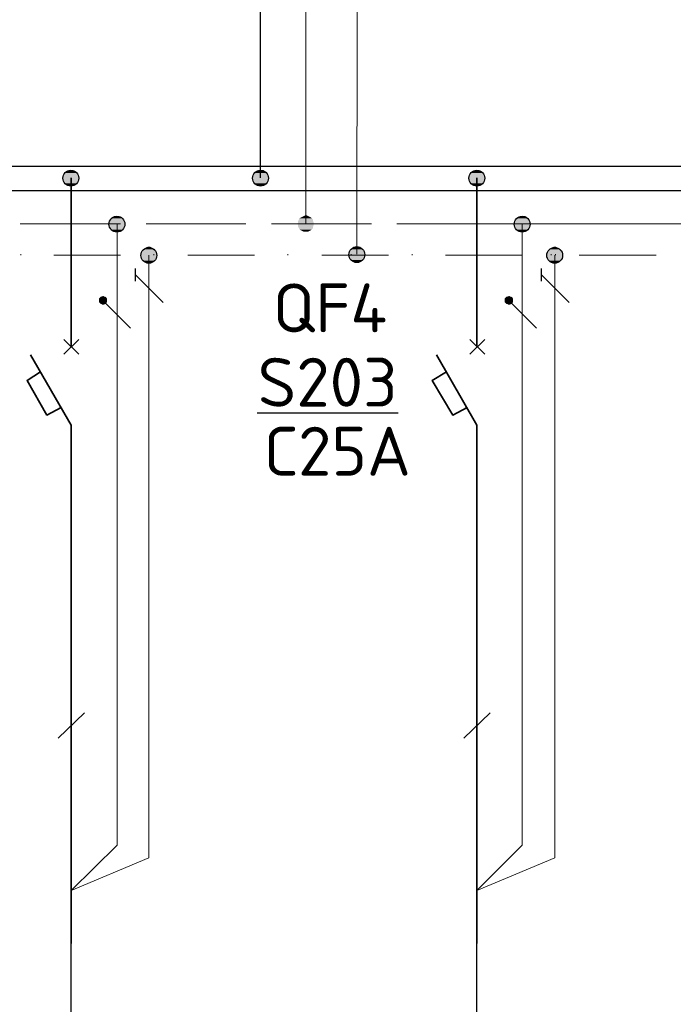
# Model space of a CAD drawing. Header units: millimetres. Extents: x 1114507 to 93926427, y 174473 to 817039.
# Tile 8 of 256: x 1239502 to 1243410, y 773707 to 779593. Entities that reach past the tile are written whole.
import ezdxf

# ---------------------------------------------------------------- set-up
doc = ezdxf.new("R2010")
doc.units = ezdxf.units.MM
doc.layers.add('PDF3_Geometry', color=7, linetype='Continuous', true_color=0x4a8294)
doc.layers.add('PDF3_Solid Fills', color=7, linetype='Continuous')
doc.layers.add('PDF3_Text', color=7, linetype='Continuous')
doc.styles.add('ISOCPEUR 1', font='isocpeur.TTF')
doc.styles.add('PDF ISOCPEUR', font='isocpeur.TTF')

msp = doc.modelspace()

# ---------------------------------------------------------------- linework, layer by layer
at = {"layer": 'PDF3_Geometry', "color": 0, "lineweight": 9, "elevation": 0}
for points in [[(1241518.1, 778190.3), (1241522.4, 781247.8), (1240942.2, 781823.7), (1241213.2, 781285.9), (1241213.2, 778372.4)], [(1240105.4, 778372.4), (1239504.1, 778372.4)], [(1240274.8, 778186.1), (1240274.8, 774582.3), (1239809, 774387.5), (1240084.2, 774658.5), (1240084.2, 778372.4)], [(1240855, 778372.4), (1240257.9, 778372.4)], [(1241604.5, 778372.4), (1241007.4, 778372.4)], [(1242358.3, 778372.4), (1241756.9, 778372.4)], [(1242804.9, 778372.4), (1242207.8, 778372.4)], [(1242701.3, 778186.1), (1242701.3, 774582.3), (1242235.5, 774387.5), (1242506.5, 774658.5), (1242506.5, 778372.4)], [(1243107.8, 778372.4), (1242506.5, 778372.4)], [(1243558.7, 778372.4), (1242957.4, 778372.4)], [(1243857.4, 778372.4), (1243256, 778372.4)], [(1239508.3, 778186.1), (1239508.3, 778190.3)], [(1240105.4, 778186.1), (1239906.4, 778186.1), (1239707.3, 778186.1)], [(1240304.4, 778186.1), (1240304.4, 778190.3)], [(1240905.8, 778186.1), (1240706.7, 778186.1), (1240507.7, 778186.1)], [(1241104.8, 778186.1), (1241104.8, 778190.3)], [(1241706.1, 778186.1), (1241507.1, 778186.1), (1241308.1, 778186.1)], [(1241484.3, 778186.1), (1241484.3, 778190.3)], [(1241847.9, 778186.1), (1241847.9, 778190.3)], [(1242449.2, 778186.1), (1242250.2, 778186.1), (1242046.9, 778186.1)], [(1242506.5, 778186.1), (1242307.5, 778186.1), (1242108.4, 778186.1)], [(1242680.1, 778186.1), (1242680.1, 778190.3)], [(1242705.5, 778186.1), (1242705.5, 778190.3)], [(1243249.6, 778186.1), (1243050.6, 778186.1), (1242847.3, 778186.1)], [(1243306.9, 778186.1), (1243107.8, 778186.1), (1242908.8, 778186.1)]]:
    msp.add_lwpolyline(points, dxfattribs=at)
at = {"layer": 'PDF3_Geometry', "color": 0, "lineweight": 30, "elevation": 0}
for points in [[(1240942.2, 778647.7), (1240942.2, 780180.6), (1240700.8, 780599.9)], [(1239809, 768331.9), (1239809, 774366.4)], [(1242235.5, 773606.5), (1242235.5, 774366.4)]]:
    msp.add_lwpolyline(points, dxfattribs=at)
at = {"layer": 'PDF3_Geometry', "color": 0, "lineweight": 25, "elevation": 0}
for points in [[(1248755.6, 778571.4), (1248755.6, 778715.4), (1244340.1, 778715.4), (1233020.7, 778715.4), (1233020.7, 778571.4)], [(1239999.5, 777936.2), (1239986.8, 777932), (1239978.4, 777923.5), (1239978.4, 777906.6), (1239986.8, 777898.1), (1239999.5, 777893.9), (1240012.2, 777898.1), (1240020.7, 777906.6), (1240020.7, 777923.5), (1240012.2, 777932)], [(1242426, 777936.2), (1242413.3, 777932), (1242404.9, 777923.5), (1242404.9, 777906.6), (1242413.3, 777898.1), (1242426, 777893.9), (1242438.7, 777898.1), (1242447.2, 777906.6), (1242447.2, 777923.5), (1242438.7, 777932)]]:
    msp.add_lwpolyline(points, close=True, dxfattribs=at)
at = {"layer": 'PDF3_Geometry', "color": 0, "lineweight": 35, "elevation": 0}
for points in [[(1239809, 777639.8), (1239809, 778647.7)], [(1242235.5, 777639.8), (1242235.5, 778647.7)], [(1239766.6, 777593.2), (1239855.6, 777682.1)], [(1239855.6, 777593.2), (1239766.6, 777682.1)], [(1242193.1, 777593.2), (1242282.1, 777682.1)], [(1242282.1, 777593.2), (1242193.1, 777682.1)], [(1239809, 777169.7), (1239567.6, 777589)], [(1242235.5, 777169.7), (1241994.1, 777589)], [(1239626.9, 777487.3), (1239546.4, 777436.5), (1239665, 777229), (1239749.7, 777275.6)], [(1242053.4, 777487.3), (1241968.7, 777436.5), (1242091.5, 777229), (1242176.2, 777275.6)], [(1239809, 774069.9), (1239809, 777169.7)], [(1242235.5, 774069.9), (1242235.5, 777169.7)]]:
    msp.add_lwpolyline(points, dxfattribs=at)
at = {"layer": 'PDF3_Geometry', "color": 0, "lineweight": 25, "elevation": 0}
for points in [[(1240194.3, 778029.4), (1240194.3, 778105.6)], [(1240359.5, 777902.3), (1240194.3, 778067.5)], [(1242620.8, 778029.4), (1242620.8, 778105.6)], [(1242786, 777902.3), (1242620.8, 778067.5)], [(1240164.7, 777749.9), (1239999.5, 777915.1)], [(1242591.2, 777749.9), (1242426, 777915.1)], [(1241765.1, 777241.7), (1240922.4, 777241.7)], [(1239732.7, 775298), (1239889.4, 775450.4)], [(1242157.1, 775298), (1242313.8, 775450.4)]]:
    msp.add_lwpolyline(points, dxfattribs=at)
at = {"layer": 'PDF3_Geometry', "color": 0, "lineweight": 30}
for centre in [(1239808.2, 778645.9, 0), (1240941.4, 778645.9, 0), (1242234.7, 778645.9, 0), (1240083.4, 778370.7, 0), (1242505.7, 778370.7, 0), (1241517.3, 778188.6, 0), (1240274, 778184.3, 0), (1242700.5, 778184.3, 0)]:
    msp.add_circle(centre, 47.4, dxfattribs=at)
at = {"layer": 'PDF3_Solid Fills', "color": 0, "transparency": 33554559}
for points in [[(1239766.6, 778664.6, 0), (1239859.8, 778656.1, 0), (1239762.4, 778656.1, 0)], [(1239762.4, 778656.1, 0), (1239859.8, 778647.7, 0), (1239762.4, 778647.7, 0)], [(1239762.4, 778656.1, 0), (1239859.8, 778656.1, 0), (1239859.8, 778647.7, 0)], [(1239762.4, 778647.7, 0), (1239859.8, 778635, 0), (1239762.4, 778635, 0)], [(1239762.4, 778647.7, 0), (1239859.8, 778647.7, 0), (1239859.8, 778635, 0)], [(1239770.9, 778673.1, 0), (1239855.6, 778664.6, 0), (1239766.6, 778664.6, 0)], [(1239766.6, 778664.6, 0), (1239855.6, 778664.6, 0), (1239859.8, 778656.1, 0)], [(1239775.1, 778677.3, 0), (1239851.3, 778673.1, 0), (1239770.9, 778673.1, 0)], [(1239770.9, 778673.1, 0), (1239851.3, 778673.1, 0), (1239855.6, 778664.6, 0)], [(1239779.3, 778685.8, 0), (1239847.1, 778677.3, 0), (1239775.1, 778677.3, 0)], [(1239775.1, 778677.3, 0), (1239847.1, 778677.3, 0), (1239851.3, 778673.1, 0)], [(1239787.8, 778690, 0), (1239838.6, 778685.8, 0), (1239779.3, 778685.8, 0)], [(1239779.3, 778685.8, 0), (1239838.6, 778685.8, 0), (1239847.1, 778677.3, 0)], [(1239796.3, 778694.2, 0), (1239830.1, 778690, 0), (1239787.8, 778690, 0)], [(1239787.8, 778690, 0), (1239830.1, 778690, 0), (1239838.6, 778685.8, 0)], [(1239796.3, 778694.2, 0), (1239821.7, 778694.2, 0), (1239830.1, 778690, 0)], [(1240899.9, 778664.6, 0), (1240993, 778656.1, 0), (1240895.6, 778656.1, 0)], [(1240895.6, 778656.1, 0), (1240993, 778647.7, 0), (1240895.6, 778647.7, 0)], [(1240895.6, 778656.1, 0), (1240993, 778656.1, 0), (1240993, 778647.7, 0)], [(1240895.6, 778647.7, 0), (1240993, 778639.2, 0), (1240895.6, 778639.2, 0)], [(1240895.6, 778647.7, 0), (1240993, 778647.7, 0), (1240993, 778639.2, 0)], [(1240904.1, 778673.1, 0), (1240988.8, 778664.6, 0), (1240899.9, 778664.6, 0)], [(1240899.9, 778664.6, 0), (1240988.8, 778664.6, 0), (1240993, 778656.1, 0)], [(1240908.3, 778677.3, 0), (1240984.6, 778673.1, 0), (1240904.1, 778673.1, 0)], [(1240904.1, 778673.1, 0), (1240984.6, 778673.1, 0), (1240988.8, 778664.6, 0)], [(1240912.6, 778685.8, 0), (1240980.3, 778677.3, 0), (1240908.3, 778677.3, 0)], [(1240908.3, 778677.3, 0), (1240980.3, 778677.3, 0), (1240984.6, 778673.1, 0)], [(1240921, 778690, 0), (1240971.9, 778685.8, 0), (1240912.6, 778685.8, 0)], [(1240912.6, 778685.8, 0), (1240971.9, 778685.8, 0), (1240980.3, 778677.3, 0)], [(1240929.5, 778694.2, 0), (1240963.4, 778690, 0), (1240921, 778690, 0)], [(1240921, 778690, 0), (1240963.4, 778690, 0), (1240971.9, 778685.8, 0)], [(1240929.5, 778694.2, 0), (1240959.2, 778694.2, 0), (1240963.4, 778690, 0)], [(1242193.1, 778664.6, 0), (1242286.3, 778656.1, 0), (1242188.9, 778656.1, 0)], [(1242188.9, 778656.1, 0), (1242286.3, 778647.7, 0), (1242188.9, 778647.7, 0)], [(1242188.9, 778656.1, 0), (1242286.3, 778656.1, 0), (1242286.3, 778647.7, 0)], [(1242188.9, 778647.7, 0), (1242286.3, 778635, 0), (1242188.9, 778635, 0)], [(1242188.9, 778647.7, 0), (1242286.3, 778647.7, 0), (1242286.3, 778635, 0)], [(1242197.4, 778673.1, 0), (1242282.1, 778664.6, 0), (1242193.1, 778664.6, 0)], [(1242193.1, 778664.6, 0), (1242282.1, 778664.6, 0), (1242286.3, 778656.1, 0)], [(1242201.6, 778677.3, 0), (1242277.8, 778673.1, 0), (1242197.4, 778673.1, 0)], [(1242197.4, 778673.1, 0), (1242277.8, 778673.1, 0), (1242282.1, 778664.6, 0)], [(1242205.8, 778685.8, 0), (1242273.6, 778677.3, 0), (1242201.6, 778677.3, 0)], [(1242201.6, 778677.3, 0), (1242273.6, 778677.3, 0), (1242277.8, 778673.1, 0)], [(1242214.3, 778690, 0), (1242265.1, 778685.8, 0), (1242205.8, 778685.8, 0)], [(1242205.8, 778685.8, 0), (1242265.1, 778685.8, 0), (1242273.6, 778677.3, 0)], [(1242222.8, 778694.2, 0), (1242256.6, 778690, 0), (1242214.3, 778690, 0)], [(1242214.3, 778690, 0), (1242256.6, 778690, 0), (1242265.1, 778685.8, 0)], [(1242222.8, 778694.2, 0), (1242248.2, 778694.2, 0), (1242256.6, 778690, 0)], [(1239762.4, 778635, 0), (1239855.6, 778626.5, 0), (1239766.6, 778626.5, 0)], [(1239762.4, 778635, 0), (1239859.8, 778635, 0), (1239855.6, 778626.5, 0)], [(1239766.6, 778626.5, 0), (1239851.3, 778622.3, 0), (1239770.9, 778622.3, 0)], [(1239766.6, 778626.5, 0), (1239855.6, 778626.5, 0), (1239851.3, 778622.3, 0)], [(1239770.9, 778622.3, 0), (1239847.1, 778613.8, 0), (1239775.1, 778613.8, 0)], [(1239770.9, 778622.3, 0), (1239851.3, 778622.3, 0), (1239847.1, 778613.8, 0)], [(1239775.1, 778613.8, 0), (1239838.6, 778605.3, 0), (1239779.3, 778605.3, 0)], [(1239775.1, 778613.8, 0), (1239847.1, 778613.8, 0), (1239838.6, 778605.3, 0)], [(1239779.3, 778605.3, 0), (1239830.1, 778601.1, 0), (1239787.8, 778601.1, 0)], [(1239779.3, 778605.3, 0), (1239838.6, 778605.3, 0), (1239830.1, 778601.1, 0)], [(1239796.3, 778601.1, 0), (1239813.2, 778596.8, 0), (1239804.7, 778596.8, 0)], [(1239796.3, 778601.1, 0), (1239821.7, 778601.1, 0), (1239813.2, 778596.8, 0)], [(1240895.6, 778639.2, 0), (1240988.8, 778630.7, 0), (1240899.9, 778630.7, 0)], [(1240895.6, 778639.2, 0), (1240993, 778639.2, 0), (1240988.8, 778630.7, 0)], [(1240899.9, 778630.7, 0), (1240984.6, 778622.3, 0), (1240904.1, 778622.3, 0)], [(1240899.9, 778630.7, 0), (1240988.8, 778630.7, 0), (1240984.6, 778622.3, 0)], [(1240904.1, 778622.3, 0), (1240980.3, 778613.8, 0), (1240908.3, 778613.8, 0)], [(1240904.1, 778622.3, 0), (1240984.6, 778622.3, 0), (1240980.3, 778613.8, 0)], [(1240908.3, 778613.8, 0), (1240971.9, 778609.5, 0), (1240912.6, 778609.5, 0)], [(1240908.3, 778613.8, 0), (1240980.3, 778613.8, 0), (1240971.9, 778609.5, 0)], [(1240912.6, 778609.5, 0), (1240963.4, 778601.1, 0), (1240921, 778601.1, 0)], [(1240912.6, 778609.5, 0), (1240971.9, 778609.5, 0), (1240963.4, 778601.1, 0)], [(1240929.5, 778601.1, 0), (1240946.5, 778596.8, 0), (1240938, 778596.8, 0)], [(1240929.5, 778601.1, 0), (1240959.2, 778601.1, 0), (1240946.5, 778596.8, 0)], [(1242188.9, 778635, 0), (1242282.1, 778626.5, 0), (1242193.1, 778626.5, 0)], [(1242188.9, 778635, 0), (1242286.3, 778635, 0), (1242282.1, 778626.5, 0)], [(1242193.1, 778626.5, 0), (1242277.8, 778622.3, 0), (1242197.4, 778622.3, 0)], [(1242193.1, 778626.5, 0), (1242282.1, 778626.5, 0), (1242277.8, 778622.3, 0)], [(1242197.4, 778622.3, 0), (1242273.6, 778613.8, 0), (1242201.6, 778613.8, 0)], [(1242197.4, 778622.3, 0), (1242277.8, 778622.3, 0), (1242273.6, 778613.8, 0)], [(1242201.6, 778613.8, 0), (1242265.1, 778605.3, 0), (1242205.8, 778605.3, 0)], [(1242201.6, 778613.8, 0), (1242273.6, 778613.8, 0), (1242265.1, 778605.3, 0)], [(1242205.8, 778605.3, 0), (1242256.6, 778601.1, 0), (1242214.3, 778601.1, 0)], [(1242205.8, 778605.3, 0), (1242265.1, 778605.3, 0), (1242256.6, 778601.1, 0)], [(1242222.8, 778601.1, 0), (1242239.7, 778596.8, 0), (1242231.2, 778596.8, 0)], [(1242222.8, 778601.1, 0), (1242248.2, 778601.1, 0), (1242239.7, 778596.8, 0)], [(1240054.6, 778410.5, 0), (1240118.1, 778406.3, 0), (1240046.1, 778406.3, 0)], [(1240058.8, 778414.8, 0), (1240109.6, 778410.5, 0), (1240054.6, 778410.5, 0)], [(1240054.6, 778410.5, 0), (1240109.6, 778410.5, 0), (1240118.1, 778406.3, 0)], [(1240067.3, 778419, 0), (1240105.4, 778414.8, 0), (1240058.8, 778414.8, 0)], [(1240058.8, 778414.8, 0), (1240105.4, 778414.8, 0), (1240109.6, 778410.5, 0)], [(1240067.3, 778419, 0), (1240096.9, 778419, 0), (1240105.4, 778414.8, 0)], [(1241183.6, 778410.5, 0), (1241247.1, 778406.3, 0), (1241175.1, 778406.3, 0)], [(1241192.1, 778414.8, 0), (1241242.9, 778410.5, 0), (1241183.6, 778410.5, 0)], [(1241183.6, 778410.5, 0), (1241242.9, 778410.5, 0), (1241247.1, 778406.3, 0)], [(1241200.5, 778419, 0), (1241234.4, 778414.8, 0), (1241192.1, 778414.8, 0)], [(1241192.1, 778414.8, 0), (1241234.4, 778414.8, 0), (1241242.9, 778410.5, 0)], [(1241209, 778423.2, 0), (1241225.9, 778419, 0), (1241200.5, 778419, 0)], [(1241200.5, 778419, 0), (1241225.9, 778419, 0), (1241234.4, 778414.8, 0)], [(1241209, 778423.2, 0), (1241217.5, 778423.2, 0), (1241225.9, 778419, 0)], [(1242481.1, 778410.5, 0), (1242544.6, 778406.3, 0), (1242472.6, 778406.3, 0)], [(1242485.3, 778414.8, 0), (1242536.1, 778410.5, 0), (1242481.1, 778410.5, 0)], [(1242481.1, 778410.5, 0), (1242536.1, 778410.5, 0), (1242544.6, 778406.3, 0)], [(1242493.8, 778419, 0), (1242531.9, 778414.8, 0), (1242485.3, 778414.8, 0)], [(1242485.3, 778414.8, 0), (1242531.9, 778414.8, 0), (1242536.1, 778410.5, 0)], [(1242493.8, 778419, 0), (1242523.4, 778419, 0), (1242531.9, 778414.8, 0)], [(1240037.6, 778389.3, 0), (1240130.8, 778380.9, 0), (1240033.4, 778380.9, 0)], [(1240033.4, 778380.9, 0), (1240130.8, 778372.4, 0), (1240033.4, 778372.4, 0)], [(1240033.4, 778380.9, 0), (1240130.8, 778380.9, 0), (1240130.8, 778372.4, 0)], [(1240033.4, 778372.4, 0), (1240130.8, 778363.9, 0), (1240033.4, 778363.9, 0)], [(1240033.4, 778372.4, 0), (1240130.8, 778372.4, 0), (1240130.8, 778363.9, 0)], [(1240033.4, 778363.9, 0), (1240126.6, 778355.5, 0), (1240037.6, 778355.5, 0)], [(1240033.4, 778363.9, 0), (1240130.8, 778363.9, 0), (1240126.6, 778355.5, 0)], [(1240041.9, 778397.8, 0), (1240126.6, 778389.3, 0), (1240037.6, 778389.3, 0)], [(1240037.6, 778389.3, 0), (1240126.6, 778389.3, 0), (1240130.8, 778380.9, 0)], [(1240037.6, 778355.5, 0), (1240122.3, 778347, 0), (1240041.9, 778347, 0)], [(1240037.6, 778355.5, 0), (1240126.6, 778355.5, 0), (1240122.3, 778347, 0)], [(1240046.1, 778406.3, 0), (1240122.3, 778397.8, 0), (1240041.9, 778397.8, 0)], [(1240041.9, 778397.8, 0), (1240122.3, 778397.8, 0), (1240126.6, 778389.3, 0)], [(1240046.1, 778406.3, 0), (1240118.1, 778406.3, 0), (1240122.3, 778397.8, 0)], [(1241166.7, 778380.9, 0), (1241259.8, 778372.4, 0), (1241162.4, 778372.4, 0)], [(1241162.4, 778372.4, 0), (1241259.8, 778363.9, 0), (1241166.7, 778363.9, 0)], [(1241162.4, 778372.4, 0), (1241259.8, 778372.4, 0), (1241259.8, 778363.9, 0)], [(1241170.9, 778397.8, 0), (1241255.6, 778389.3, 0), (1241166.7, 778389.3, 0)], [(1241166.7, 778389.3, 0), (1241259.8, 778380.9, 0), (1241166.7, 778380.9, 0)], [(1241166.7, 778389.3, 0), (1241255.6, 778389.3, 0), (1241259.8, 778380.9, 0)], [(1241166.7, 778380.9, 0), (1241259.8, 778380.9, 0), (1241259.8, 778372.4, 0)], [(1241166.7, 778363.9, 0), (1241255.6, 778355.5, 0), (1241166.7, 778355.5, 0)], [(1241166.7, 778363.9, 0), (1241259.8, 778363.9, 0), (1241255.6, 778355.5, 0)], [(1241166.7, 778355.5, 0), (1241255.6, 778347, 0), (1241170.9, 778347, 0)], [(1241166.7, 778355.5, 0), (1241255.6, 778355.5, 0), (1241255.6, 778347, 0)], [(1241175.1, 778406.3, 0), (1241255.6, 778397.8, 0), (1241170.9, 778397.8, 0)], [(1241170.9, 778397.8, 0), (1241255.6, 778397.8, 0), (1241255.6, 778389.3, 0)], [(1241175.1, 778406.3, 0), (1241247.1, 778406.3, 0), (1241255.6, 778397.8, 0)], [(1242464.1, 778389.3, 0), (1242557.3, 778380.9, 0), (1242459.9, 778380.9, 0)], [(1242459.9, 778380.9, 0), (1242557.3, 778372.4, 0), (1242459.9, 778372.4, 0)], [(1242459.9, 778380.9, 0), (1242557.3, 778380.9, 0), (1242557.3, 778372.4, 0)], [(1242459.9, 778372.4, 0), (1242557.3, 778363.9, 0), (1242459.9, 778363.9, 0)], [(1242459.9, 778372.4, 0), (1242557.3, 778372.4, 0), (1242557.3, 778363.9, 0)], [(1242459.9, 778363.9, 0), (1242553.1, 778355.5, 0), (1242464.1, 778355.5, 0)], [(1242459.9, 778363.9, 0), (1242557.3, 778363.9, 0), (1242553.1, 778355.5, 0)], [(1242468.4, 778397.8, 0), (1242553.1, 778389.3, 0), (1242464.1, 778389.3, 0)], [(1242464.1, 778389.3, 0), (1242553.1, 778389.3, 0), (1242557.3, 778380.9, 0)], [(1242464.1, 778355.5, 0), (1242548.8, 778347, 0), (1242468.4, 778347, 0)], [(1242464.1, 778355.5, 0), (1242553.1, 778355.5, 0), (1242548.8, 778347, 0)], [(1242472.6, 778406.3, 0), (1242548.8, 778397.8, 0), (1242468.4, 778397.8, 0)], [(1242468.4, 778397.8, 0), (1242548.8, 778397.8, 0), (1242553.1, 778389.3, 0)], [(1242472.6, 778406.3, 0), (1242544.6, 778406.3, 0), (1242548.8, 778397.8, 0)], [(1240041.9, 778347, 0), (1240118.1, 778338.5, 0), (1240046.1, 778338.5, 0)], [(1240041.9, 778347, 0), (1240122.3, 778347, 0), (1240118.1, 778338.5, 0)], [(1240046.1, 778338.5, 0), (1240109.6, 778334.3, 0), (1240054.6, 778334.3, 0)], [(1240046.1, 778338.5, 0), (1240118.1, 778338.5, 0), (1240109.6, 778334.3, 0)], [(1240054.6, 778334.3, 0), (1240105.4, 778330.1, 0), (1240058.8, 778330.1, 0)], [(1240054.6, 778334.3, 0), (1240109.6, 778334.3, 0), (1240105.4, 778330.1, 0)], [(1240058.8, 778330.1, 0), (1240096.9, 778325.8, 0), (1240067.3, 778325.8, 0)], [(1240058.8, 778330.1, 0), (1240105.4, 778330.1, 0), (1240096.9, 778325.8, 0)], [(1241170.9, 778347, 0), (1241247.1, 778338.5, 0), (1241175.1, 778338.5, 0)], [(1241170.9, 778347, 0), (1241255.6, 778347, 0), (1241247.1, 778338.5, 0)], [(1241175.1, 778338.5, 0), (1241242.9, 778334.3, 0), (1241183.6, 778334.3, 0)], [(1241175.1, 778338.5, 0), (1241247.1, 778338.5, 0), (1241242.9, 778334.3, 0)], [(1241183.6, 778334.3, 0), (1241234.4, 778330.1, 0), (1241192.1, 778330.1, 0)], [(1241183.6, 778334.3, 0), (1241242.9, 778334.3, 0), (1241234.4, 778330.1, 0)], [(1241192.1, 778330.1, 0), (1241225.9, 778325.8, 0), (1241200.5, 778325.8, 0)], [(1241192.1, 778330.1, 0), (1241234.4, 778330.1, 0), (1241225.9, 778325.8, 0)], [(1242468.4, 778347, 0), (1242544.6, 778338.5, 0), (1242472.6, 778338.5, 0)], [(1242468.4, 778347, 0), (1242548.8, 778347, 0), (1242544.6, 778338.5, 0)], [(1242472.6, 778338.5, 0), (1242536.1, 778334.3, 0), (1242481.1, 778334.3, 0)], [(1242472.6, 778338.5, 0), (1242544.6, 778338.5, 0), (1242536.1, 778334.3, 0)], [(1242481.1, 778334.3, 0), (1242531.9, 778330.1, 0), (1242485.3, 778330.1, 0)], [(1242481.1, 778334.3, 0), (1242536.1, 778334.3, 0), (1242531.9, 778330.1, 0)], [(1242485.3, 778330.1, 0), (1242523.4, 778325.8, 0), (1242493.8, 778325.8, 0)], [(1242485.3, 778330.1, 0), (1242531.9, 778330.1, 0), (1242523.4, 778325.8, 0)], [(1240270.6, 778236.9, 0), (1240287.5, 778232.7, 0), (1240262.1, 778232.7, 0)], [(1240270.6, 778236.9, 0), (1240279, 778236.9, 0), (1240287.5, 778232.7, 0)], [(1241513.9, 778236.9, 0), (1241530.8, 778232.7, 0), (1241505.4, 778232.7, 0)], [(1241513.9, 778236.9, 0), (1241522.4, 778236.9, 0), (1241530.8, 778232.7, 0)], [(1242697.1, 778236.9, 0), (1242714, 778232.7, 0), (1242688.6, 778232.7, 0)], [(1242697.1, 778236.9, 0), (1242705.5, 778236.9, 0), (1242714, 778232.7, 0)], [(1240232.4, 778203, 0), (1240325.6, 778194.5, 0), (1240228.2, 778194.5, 0)], [(1240228.2, 778194.5, 0), (1240325.6, 778186.1, 0), (1240228.2, 778186.1, 0)], [(1240228.2, 778194.5, 0), (1240325.6, 778194.5, 0), (1240325.6, 778186.1, 0)], [(1240228.2, 778186.1, 0), (1240325.6, 778177.6, 0), (1240228.2, 778177.6, 0)], [(1240228.2, 778186.1, 0), (1240325.6, 778186.1, 0), (1240325.6, 778177.6, 0)], [(1240228.2, 778177.6, 0), (1240321.4, 778169.1, 0), (1240232.4, 778169.1, 0)], [(1240228.2, 778177.6, 0), (1240325.6, 778177.6, 0), (1240321.4, 778169.1, 0)], [(1240236.7, 778211.5, 0), (1240321.4, 778203, 0), (1240232.4, 778203, 0)], [(1240232.4, 778203, 0), (1240321.4, 778203, 0), (1240325.6, 778194.5, 0)], [(1240240.9, 778220, 0), (1240317.1, 778211.5, 0), (1240236.7, 778211.5, 0)], [(1240236.7, 778211.5, 0), (1240317.1, 778211.5, 0), (1240321.4, 778203, 0)], [(1240245.2, 778224.2, 0), (1240312.9, 778220, 0), (1240240.9, 778220, 0)], [(1240240.9, 778220, 0), (1240312.9, 778220, 0), (1240317.1, 778211.5, 0)], [(1240253.6, 778228.4, 0), (1240304.4, 778224.2, 0), (1240245.2, 778224.2, 0)], [(1240245.2, 778224.2, 0), (1240304.4, 778224.2, 0), (1240312.9, 778220, 0)], [(1240262.1, 778232.7, 0), (1240296, 778228.4, 0), (1240253.6, 778228.4, 0)], [(1240253.6, 778228.4, 0), (1240296, 778228.4, 0), (1240304.4, 778224.2, 0)], [(1240262.1, 778232.7, 0), (1240287.5, 778232.7, 0), (1240296, 778228.4, 0)], [(1241475.8, 778207.2, 0), (1241569, 778198.8, 0), (1241471.6, 778198.8, 0)], [(1241471.6, 778198.8, 0), (1241569, 778186.1, 0), (1241471.6, 778186.1, 0)], [(1241471.6, 778198.8, 0), (1241569, 778198.8, 0), (1241569, 778186.1, 0)], [(1241471.6, 778186.1, 0), (1241569, 778177.6, 0), (1241471.6, 778177.6, 0)], [(1241471.6, 778186.1, 0), (1241569, 778186.1, 0), (1241569, 778177.6, 0)], [(1241471.6, 778177.6, 0), (1241564.7, 778169.1, 0), (1241475.8, 778169.1, 0)], [(1241471.6, 778177.6, 0), (1241569, 778177.6, 0), (1241564.7, 778169.1, 0)], [(1241480, 778211.5, 0), (1241564.7, 778207.2, 0), (1241475.8, 778207.2, 0)], [(1241475.8, 778207.2, 0), (1241564.7, 778207.2, 0), (1241569, 778198.8, 0)], [(1241484.3, 778220, 0), (1241560.5, 778211.5, 0), (1241480, 778211.5, 0)], [(1241480, 778211.5, 0), (1241560.5, 778211.5, 0), (1241564.7, 778207.2, 0)], [(1241488.5, 778228.4, 0), (1241556.3, 778220, 0), (1241484.3, 778220, 0)], [(1241484.3, 778220, 0), (1241556.3, 778220, 0), (1241560.5, 778211.5, 0)], [(1241497, 778232.7, 0), (1241547.8, 778228.4, 0), (1241488.5, 778228.4, 0)], [(1241488.5, 778228.4, 0), (1241547.8, 778228.4, 0), (1241556.3, 778220, 0)], [(1241497, 778232.7, 0), (1241539.3, 778232.7, 0), (1241547.8, 778228.4, 0)], [(1242658.9, 778203, 0), (1242752.1, 778194.5, 0), (1242654.7, 778194.5, 0)], [(1242654.7, 778194.5, 0), (1242752.1, 778186.1, 0), (1242654.7, 778186.1, 0)], [(1242654.7, 778194.5, 0), (1242752.1, 778194.5, 0), (1242752.1, 778186.1, 0)], [(1242654.7, 778186.1, 0), (1242752.1, 778177.6, 0), (1242654.7, 778177.6, 0)], [(1242654.7, 778186.1, 0), (1242752.1, 778186.1, 0), (1242752.1, 778177.6, 0)], [(1242654.7, 778177.6, 0), (1242747.9, 778169.1, 0), (1242658.9, 778169.1, 0)], [(1242654.7, 778177.6, 0), (1242752.1, 778177.6, 0), (1242747.9, 778169.1, 0)], [(1242663.2, 778211.5, 0), (1242747.9, 778203, 0), (1242658.9, 778203, 0)], [(1242658.9, 778203, 0), (1242747.9, 778203, 0), (1242752.1, 778194.5, 0)], [(1242667.4, 778220, 0), (1242743.6, 778211.5, 0), (1242663.2, 778211.5, 0)], [(1242663.2, 778211.5, 0), (1242743.6, 778211.5, 0), (1242747.9, 778203, 0)], [(1242671.6, 778224.2, 0), (1242739.4, 778220, 0), (1242667.4, 778220, 0)], [(1242667.4, 778220, 0), (1242739.4, 778220, 0), (1242743.6, 778211.5, 0)], [(1242680.1, 778228.4, 0), (1242730.9, 778224.2, 0), (1242671.6, 778224.2, 0)], [(1242671.6, 778224.2, 0), (1242730.9, 778224.2, 0), (1242739.4, 778220, 0)], [(1242688.6, 778232.7, 0), (1242722.5, 778228.4, 0), (1242680.1, 778228.4, 0)], [(1242680.1, 778228.4, 0), (1242722.5, 778228.4, 0), (1242730.9, 778224.2, 0)], [(1242688.6, 778232.7, 0), (1242714, 778232.7, 0), (1242722.5, 778228.4, 0)], [(1240232.4, 778169.1, 0), (1240317.1, 778160.7, 0), (1240236.7, 778160.7, 0)], [(1240232.4, 778169.1, 0), (1240321.4, 778169.1, 0), (1240317.1, 778160.7, 0)], [(1240236.7, 778160.7, 0), (1240312.9, 778152.2, 0), (1240240.9, 778152.2, 0)], [(1240236.7, 778160.7, 0), (1240317.1, 778160.7, 0), (1240312.9, 778152.2, 0)], [(1240240.9, 778152.2, 0), (1240304.4, 778148, 0), (1240245.2, 778148, 0)], [(1240240.9, 778152.2, 0), (1240312.9, 778152.2, 0), (1240304.4, 778148, 0)], [(1240245.2, 778148, 0), (1240296, 778143.7, 0), (1240253.6, 778143.7, 0)], [(1240245.2, 778148, 0), (1240304.4, 778148, 0), (1240296, 778143.7, 0)], [(1240253.6, 778143.7, 0), (1240287.5, 778139.5, 0), (1240262.1, 778139.5, 0)], [(1240253.6, 778143.7, 0), (1240296, 778143.7, 0), (1240287.5, 778139.5, 0)], [(1241475.8, 778169.1, 0), (1241560.5, 778160.7, 0), (1241480, 778160.7, 0)], [(1241475.8, 778169.1, 0), (1241564.7, 778169.1, 0), (1241560.5, 778160.7, 0)], [(1241480, 778160.7, 0), (1241556.3, 778156.4, 0), (1241484.3, 778156.4, 0)], [(1241480, 778160.7, 0), (1241560.5, 778160.7, 0), (1241556.3, 778156.4, 0)], [(1241484.3, 778156.4, 0), (1241547.8, 778148, 0), (1241488.5, 778148, 0)], [(1241484.3, 778156.4, 0), (1241556.3, 778156.4, 0), (1241547.8, 778148, 0)], [(1241488.5, 778148, 0), (1241539.3, 778143.7, 0), (1241497, 778143.7, 0)], [(1241488.5, 778148, 0), (1241547.8, 778148, 0), (1241539.3, 778143.7, 0)], [(1241497, 778143.7, 0), (1241530.8, 778139.5, 0), (1241505.4, 778139.5, 0)], [(1241497, 778143.7, 0), (1241539.3, 778143.7, 0), (1241530.8, 778139.5, 0)], [(1242658.9, 778169.1, 0), (1242743.6, 778160.7, 0), (1242663.2, 778160.7, 0)], [(1242658.9, 778169.1, 0), (1242747.9, 778169.1, 0), (1242743.6, 778160.7, 0)], [(1242663.2, 778160.7, 0), (1242739.4, 778152.2, 0), (1242667.4, 778152.2, 0)], [(1242663.2, 778160.7, 0), (1242743.6, 778160.7, 0), (1242739.4, 778152.2, 0)], [(1242667.4, 778152.2, 0), (1242730.9, 778148, 0), (1242671.6, 778148, 0)], [(1242667.4, 778152.2, 0), (1242739.4, 778152.2, 0), (1242730.9, 778148, 0)], [(1242671.6, 778148, 0), (1242722.5, 778143.7, 0), (1242680.1, 778143.7, 0)], [(1242671.6, 778148, 0), (1242730.9, 778148, 0), (1242722.5, 778143.7, 0)], [(1242680.1, 778143.7, 0), (1242714, 778139.5, 0), (1242688.6, 778139.5, 0)], [(1242680.1, 778143.7, 0), (1242722.5, 778143.7, 0), (1242714, 778139.5, 0)], [(1239999.5, 777940.5, 0), (1240008, 777936.2, 0), (1239995.3, 777936.2, 0)], [(1239999.5, 777940.5, 0), (1240003.8, 777940.5, 0), (1240008, 777936.2, 0)], [(1242426, 777940.5, 0), (1242434.5, 777936.2, 0), (1242421.8, 777936.2, 0)], [(1242426, 777940.5, 0), (1242430.3, 777940.5, 0), (1242434.5, 777936.2, 0)], [(1239982.6, 777927.8, 0), (1240024.9, 777923.5, 0), (1239978.4, 777923.5, 0)], [(1239978.4, 777923.5, 0), (1240024.9, 777919.3, 0), (1239978.4, 777919.3, 0)], [(1239978.4, 777923.5, 0), (1240024.9, 777923.5, 0), (1240024.9, 777919.3, 0)], [(1239978.4, 777919.3, 0), (1240024.9, 777915.1, 0), (1239978.4, 777915.1, 0)], [(1239978.4, 777919.3, 0), (1240024.9, 777919.3, 0), (1240024.9, 777915.1, 0)], [(1239978.4, 777915.1, 0), (1240024.9, 777910.8, 0), (1239978.4, 777910.8, 0)], [(1239978.4, 777915.1, 0), (1240024.9, 777915.1, 0), (1240024.9, 777910.8, 0)], [(1239978.4, 777910.8, 0), (1240024.9, 777906.6, 0), (1239978.4, 777906.6, 0)], [(1239978.4, 777910.8, 0), (1240024.9, 777910.8, 0), (1240024.9, 777906.6, 0)], [(1239978.4, 777906.6, 0), (1240020.7, 777902.3, 0), (1239982.6, 777902.3, 0)], [(1239978.4, 777906.6, 0), (1240024.9, 777906.6, 0), (1240020.7, 777902.3, 0)], [(1239986.8, 777936.2, 0), (1240020.7, 777932, 0), (1239982.6, 777932, 0)], [(1239982.6, 777932, 0), (1240020.7, 777927.8, 0), (1239982.6, 777927.8, 0)], [(1239982.6, 777932, 0), (1240020.7, 777932, 0), (1240020.7, 777927.8, 0)], [(1239982.6, 777927.8, 0), (1240020.7, 777927.8, 0), (1240024.9, 777923.5, 0)], [(1239982.6, 777902.3, 0), (1240020.7, 777898.1, 0), (1239982.6, 777898.1, 0)], [(1239982.6, 777902.3, 0), (1240020.7, 777902.3, 0), (1240020.7, 777898.1, 0)], [(1239982.6, 777898.1, 0), (1240016.5, 777893.9, 0), (1239986.8, 777893.9, 0)], [(1239982.6, 777898.1, 0), (1240020.7, 777898.1, 0), (1240016.5, 777893.9, 0)], [(1239986.8, 777936.2, 0), (1240016.5, 777936.2, 0), (1240020.7, 777932, 0)], [(1239991.1, 777893.9, 0), (1240008, 777889.6, 0), (1239995.3, 777889.6, 0)], [(1239991.1, 777893.9, 0), (1240012.2, 777893.9, 0), (1240008, 777889.6, 0)], [(1242409.1, 777932, 0), (1242447.2, 777927.8, 0), (1242404.9, 777927.8, 0)], [(1242404.9, 777927.8, 0), (1242451.4, 777923.5, 0), (1242404.9, 777923.5, 0)], [(1242404.9, 777927.8, 0), (1242447.2, 777927.8, 0), (1242451.4, 777923.5, 0)], [(1242404.9, 777923.5, 0), (1242451.4, 777919.3, 0), (1242404.9, 777919.3, 0)], [(1242404.9, 777923.5, 0), (1242451.4, 777923.5, 0), (1242451.4, 777919.3, 0)], [(1242404.9, 777919.3, 0), (1242451.4, 777915.1, 0), (1242404.9, 777915.1, 0)], [(1242404.9, 777919.3, 0), (1242451.4, 777919.3, 0), (1242451.4, 777915.1, 0)], [(1242404.9, 777915.1, 0), (1242451.4, 777910.8, 0), (1242404.9, 777910.8, 0)], [(1242404.9, 777915.1, 0), (1242451.4, 777915.1, 0), (1242451.4, 777910.8, 0)], [(1242404.9, 777910.8, 0), (1242451.4, 777906.6, 0), (1242404.9, 777906.6, 0)], [(1242404.9, 777910.8, 0), (1242451.4, 777910.8, 0), (1242451.4, 777906.6, 0)], [(1242404.9, 777906.6, 0), (1242447.2, 777902.3, 0), (1242404.9, 777902.3, 0)], [(1242404.9, 777906.6, 0), (1242451.4, 777906.6, 0), (1242447.2, 777902.3, 0)], [(1242404.9, 777902.3, 0), (1242447.2, 777898.1, 0), (1242409.1, 777898.1, 0)], [(1242404.9, 777902.3, 0), (1242447.2, 777902.3, 0), (1242447.2, 777898.1, 0)], [(1242413.3, 777936.2, 0), (1242447.2, 777932, 0), (1242409.1, 777932, 0)], [(1242409.1, 777932, 0), (1242447.2, 777932, 0), (1242447.2, 777927.8, 0)], [(1242409.1, 777898.1, 0), (1242443, 777893.9, 0), (1242413.3, 777893.9, 0)], [(1242409.1, 777898.1, 0), (1242447.2, 777898.1, 0), (1242443, 777893.9, 0)], [(1242413.3, 777936.2, 0), (1242443, 777936.2, 0), (1242447.2, 777932, 0)], [(1242417.6, 777893.9, 0), (1242434.5, 777889.6, 0), (1242421.8, 777889.6, 0)], [(1242417.6, 777893.9, 0), (1242438.7, 777893.9, 0), (1242434.5, 777889.6, 0)]]:
    msp.add_solid(points, dxfattribs=at)

# ---------------------------------------------------------------- texts
at = {"linetype": 'ByBlock', "lineweight": 30, "ltscale": 10, "insert": (1197603, 784433.1, 0), "char_height": 250, "width": 18040, "attachment_point": 1, "style": 'ISOCPEUR 1'}
msp.add_mtext('     Рабочая документация по объекту: {\\C7;школы ^J}     Настоящий проект выполнен на основании чертежей марки АС, ВК и ОВ в соответствии с требованиями КМК и ПУЭ.\\P     Внешнее электроснабжение решается в отдельном проекте "Внутриплощадочных сетей"\\P     Проект энергоснабжения школы.\\P     Установленная мощность 33,6 кВт; Расчетная мощность 30,2 кВт  \\P     По надежности энергоснабжения школа относится к потребителям II категории.\\P\\pi1291.6675,t0,19518.5175;{\\LСиловое электрооборудование:\\P\\pi0,tz;}     В качестве вводно-распределительного и силового щита принят щит {\\C0;ПР11-3060-21УЗ (изготовить индв. по заказу) }. В качестве осветительного и силового щита принять щит ЩРВ-6 {\\C0;(изготовить индв. по заказу)} и щит комплектный ОЩВ.\\P\\pt0,19518.5175;     Электропотребителями здания  являются: освещение, штепсельные розетки, электропотребители технологического оборудования. Главный распределительный щит, силовые щиты и щиты освещения приняты сборными с модульными автоматическими выключателями с установкой на DIN-рейку по индивидуальному заказу. В распределительных щитах предусматривается устройство заземляющей шины. Фазораспределение злектронагрузок должно быть равномерным. Автоматические выключатели на розеточных группах имеют устройства  защитного отключения. \\P\\ptz;     Силовыми электроприемниками являются потребители сантехнического и технологического оборудования помещений. Магистральные и распределительные сети выполняются медным кабелем ВВГнг  в винипластовых  трубах в стенах срыто под штукатуркой. Ответвительные коробки установить скрыто на стене.\\P     1.  Розетки разместить на высоте 1800 мм от чистого пола в  помещениях   для  пребывания  детей  (А также см. уточнение по плану)  согласно пункта 12.34 КМК КМК КМК 2.04.17-19. ^J     2.  Выключатели во всех помещениях разместить на высоте 1800 мм.  Отступ от проёмов дверей - 200 мм, а также см. уточнение по плану.^J  Допускается установка выключателей под потолком с управлением при помощи шнура. ПУЭ п. 6.6.31.^J  Установка штепсельных розеток в ванных комнатах, душевых, мыльных помещениях бань, помещениях, содержащих нагреватели для саун (далее по тексту «саунах»), а также в стиральных помещениях прачечных не допускается ПУЭ п. 7.1.48.^JМинимальное расстояние от выключателей, штепсельных розеток и элементов электроустановок до газопроводов должно быть не менее 0,5 м ПУЭ п. 7.1.50.\\P{\\O      \\L\\oЭлектроосвещение}\\P     В соответствии КМК КМК 2.01.05-19. в проекте предусматривается общее рабочее, эвакуационное освещение на напряжение 220В.  Рабочее освещение предусматривается во всех помещениях комплекса, эвакуационное - в коридорах, в фойе, лестничных клетках, вестибюле. На выходах по пути эвакуации устанавливаются световые указатели "Выход" с аккумуляторными  батареями. Светильники аварийного освещения обозначаются значком "А" и выбираются из числа светильников рабочего освещения и питаются от щита ЩАО. Управление освещением выполняется включателями, устанавливаемыми по месту. Выбор светильников произведен в соответствии с назначением помещений, их конструктивными особенностями и характеристикой окружающей среды. В качестве источников света приняты светильники потолочные светодиодные LED панели и {\\C0;светодиодные линейные светильники} . Групповые сети освещения выполняются медным кабелем ВВГнг в винипластовой трубе.\\P\\pi1896.36,t0,28627.16;{\\LЗаземление}\\P\\pi0,tz;     Для защиты от поражения  электрическим током применяется система заземления TN-S  (используется 3я и 5я  жила  кабеля) и выполняется уравнивание потенциалов. Все металлические нетоковедущие части электрооборудования подлежат заземлению. В качестве заземляющих проводников используются нулевые провода сети и специальные заземляющие проводники, прокладываемые совместно с рабочими проводниками от электрощитов до электропотребителей. Сопротивление растеканию тока заземляющих устройств не должно превышать 4 Ом в любое время года. Внутренний контур заземления необходимо присоединить к наружному контуру заземления. Защита от заноса высокого потенциала и уравнивание потенциалов выполняется путем присоединения металлической арматуры фундаментов к горизонтальному  заземлителю. Все соединения выполнить сваркой.', dxfattribs=at)
at = {"layer": 'PDF3_Text', "color": 0, "char_height": 292.05, "attachment_point": 7, "style": 'PDF ISOCPEUR'}
for s, insert in [('QF4', (1241014.4, 777724.1, 0)), ('S203', (1240924.7, 777279.8, 0)), ('С25A', (1240970.2, 776866.8, 0))]:
    msp.add_mtext(s, dxfattribs=dict(at, insert=insert))

doc.saveas('drawing.dxf')
